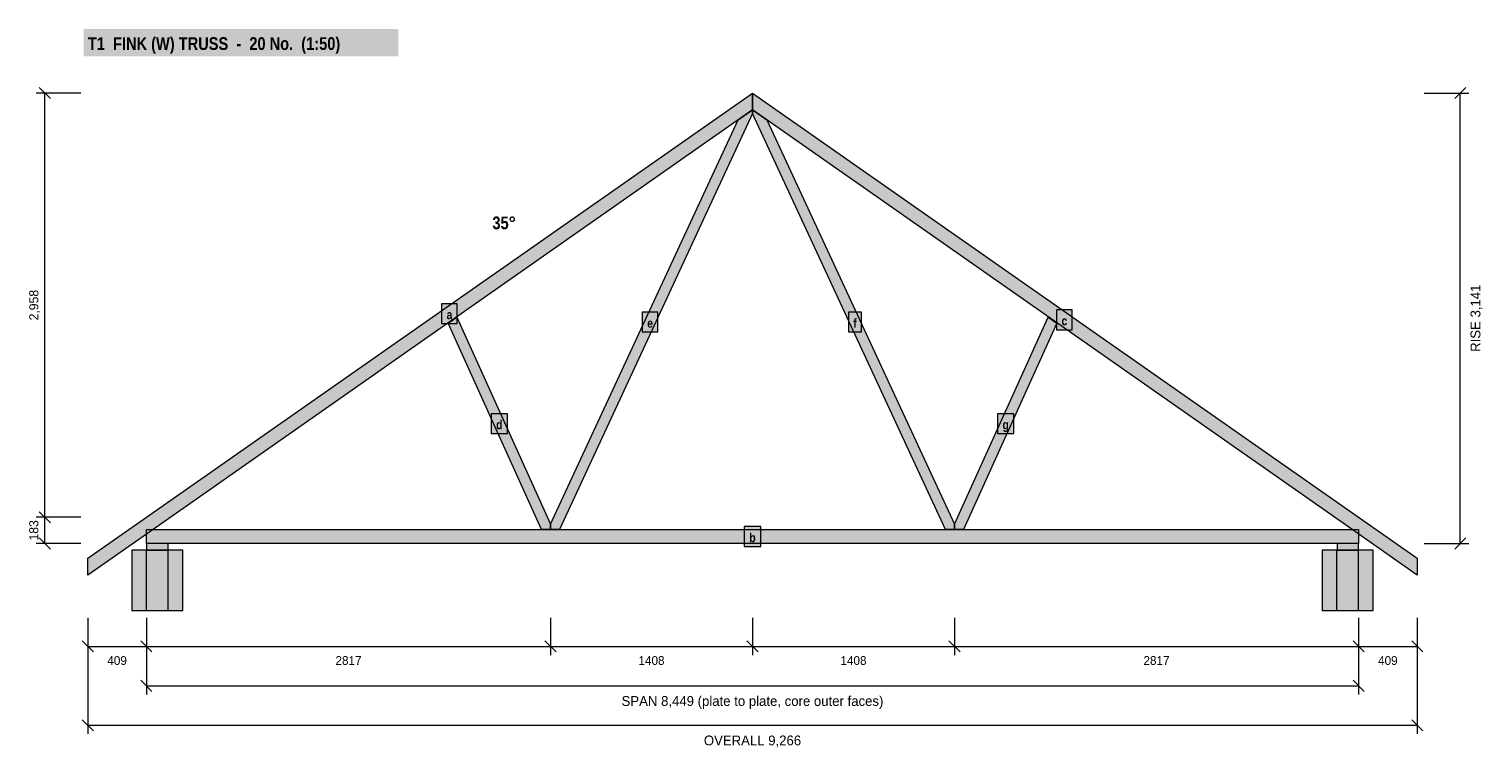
# Model space of a CAD drawing. Header units: millimetres. Extents: x -717 to 9418, y 3651 to 8663.
import ezdxf
from ezdxf.enums import TextEntityAlignment as Align

# ---------------------------------------------------------------- set-up
doc = ezdxf.new("R2010")
doc.units = ezdxf.units.MM
doc.linetypes.add('DASHED', pattern=[1.524, 1.27, -0.254])
for name, color, linetype in [('FILL-LIGHT', 7, 'Continuous'), ('FILL-TIMBER', 7, 'Continuous'), ('FILL-WHITE', 7, 'Continuous'), ('LINE-C_6B451A', 7, 'Continuous'), ('LINE-C_B27326', 7, 'Continuous'), ('LINE-GREY', 7, 'Continuous'), ('LINE-GREY-DASH', 7, 'DASHED'), ('LINE-INK', 7, 'Continuous'), ('TEXT-C_6B451A', 7, 'Continuous'), ('TEXT-INK', 7, 'Continuous')]:
    doc.layers.add(name, color=color, linetype=linetype)
doc.styles.add('OpenSansCondensed-Bold', font='OpenSansCondensed-Bold.ttf')

msp = doc.modelspace()

# ---------------------------------------------------------------- hatches: boundary and pattern name
at = {"layer": 'FILL-LIGHT', "true_color": 0xdedee0}
h = msp.add_hatch(color=254, dxfattribs=at)
h.dxf.hatch_style = 1
h.paths.add_polyline_path([(356, 4609), (356, 5029), (0, 5029), (0, 4609)])
h = msp.add_hatch(color=254, dxfattribs=at)
h.dxf.hatch_style = 1
h.paths.add_polyline_path([(8652, 4609), (8652, 5029), (8297, 5029), (8297, 4609)])
at = {"layer": 'FILL-TIMBER', "true_color": 0xeddbb8}
h = msp.add_hatch(color=254, dxfattribs=at)
h.dxf.hatch_style = 1
h.paths.add_polyline_path([(-307, 4855), (-307, 4973), (102, 5259), (4326, 8217), (4326, 8099), (148, 5173)])
h = msp.add_hatch(color=254, dxfattribs=at)
h.dxf.hatch_style = 1
h.paths.add_polyline_path([(8959, 4855), (8505, 5173), (4326, 8099), (4326, 8217), (8959, 4973)])
h = msp.add_hatch(color=254, dxfattribs=at)
h.dxf.hatch_style = 1
h.paths.add_polyline_path([(2918, 5173), (2918, 5211), (4227, 8029), (4326, 8099), (4326, 8073), (2980, 5173)])
h = msp.add_hatch(color=254, dxfattribs=at)
h.dxf.hatch_style = 1
h.paths.add_polyline_path([(5672, 5173), (4326, 8073), (4326, 8099), (4426, 8029), (5734, 5211), (5734, 5173)])
h = msp.add_hatch(color=254, dxfattribs=at)
h.dxf.hatch_style = 1
h.paths.add_polyline_path([(2856, 5173), (2204, 6613), (2264, 6655), (2918, 5211), (2918, 5173)])
h = msp.add_hatch(color=254, dxfattribs=at)
h.dxf.hatch_style = 1
h.paths.add_polyline_path([(5734, 5173), (5734, 5211), (6388, 6655), (6448, 6613), (5796, 5173)])
h = msp.add_hatch(color=254, dxfattribs=at)
h.dxf.hatch_style = 1
h.paths.add_polyline_path([(102, 5076), (102, 5173), (8551, 5173), (8551, 5076)])
at = {"layer": 'FILL-TIMBER', "true_color": 0xf2e0b2}
h = msp.add_hatch(color=254, dxfattribs=at)
h.dxf.hatch_style = 1
h.paths.add_polyline_path([(252, 5029), (252, 5076), (102, 5076), (102, 5029)])
h = msp.add_hatch(color=254, dxfattribs=at)
h.dxf.hatch_style = 1
h.paths.add_polyline_path([(8551, 5029), (8551, 5076), (8401, 5076), (8401, 5029)])
at = {"layer": 'FILL-WHITE', "true_color": 0xffffff}
h = msp.add_hatch(color=7, dxfattribs=at)
h.dxf.hatch_style = 1
h.paths.add_polyline_path([(-337, 8472), (1857, 8472), (1857, 8663), (-337, 8663)])
h = msp.add_hatch(color=7, dxfattribs=at)
h.dxf.hatch_style = 1
h.paths.add_polyline_path([(2159, 6610), (2268, 6610), (2268, 6748), (2159, 6748)])
h = msp.add_hatch(color=7, dxfattribs=at)
h.dxf.hatch_style = 1
h.paths.add_polyline_path([(3558, 6551), (3667, 6551), (3667, 6689), (3558, 6689)])
h = msp.add_hatch(color=7, dxfattribs=at)
h.dxf.hatch_style = 1
h.paths.add_polyline_path([(4996, 6551), (5085, 6551), (5085, 6689), (4996, 6689)])
h = msp.add_hatch(color=7, dxfattribs=at)
h.dxf.hatch_style = 1
h.paths.add_polyline_path([(6446, 6567), (6555, 6567), (6555, 6705), (6446, 6705)])
h = msp.add_hatch(color=7, dxfattribs=at)
h.dxf.hatch_style = 1
h.paths.add_polyline_path([(2504, 5843), (2618, 5843), (2618, 5981), (2504, 5981)])
h = msp.add_hatch(color=7, dxfattribs=at)
h.dxf.hatch_style = 1
h.paths.add_polyline_path([(6034, 5843), (6148, 5843), (6148, 5981), (6034, 5981)])
h = msp.add_hatch(color=7, dxfattribs=at)
h.dxf.hatch_style = 1
h.paths.add_polyline_path([(4269, 5055), (4383, 5055), (4383, 5194), (4269, 5194)])

# ---------------------------------------------------------------- linework, layer by layer
at = {"layer": 'LINE-C_6B451A', "lineweight": 5}
for points in [[(-307, 4855), (-307, 4973), (102, 5259), (4326, 8217), (4326, 8099), (148, 5173)], [(8959, 4855), (8505, 5173), (4326, 8099), (4326, 8217), (8959, 4973)], [(2918, 5173), (2918, 5211), (4227, 8029), (4326, 8099), (4326, 8073), (2980, 5173)], [(5672, 5173), (4326, 8073), (4326, 8099), (4426, 8029), (5734, 5211), (5734, 5173)], [(2159, 6610), (2268, 6610), (2268, 6748), (2159, 6748)], [(3558, 6551), (3667, 6551), (3667, 6689), (3558, 6689)], [(4996, 6551), (5085, 6551), (5085, 6689), (4996, 6689)], [(6446, 6567), (6555, 6567), (6555, 6705), (6446, 6705)], [(2856, 5173), (2204, 6613), (2264, 6655), (2918, 5211), (2918, 5173)], [(5734, 5173), (5734, 5211), (6388, 6655), (6448, 6613), (5796, 5173)], [(2504, 5843), (2618, 5843), (2618, 5981), (2504, 5981)], [(6034, 5843), (6148, 5843), (6148, 5981), (6034, 5981)], [(102, 5076), (102, 5173), (8551, 5173), (8551, 5076)], [(4269, 5055), (4383, 5055), (4383, 5194), (4269, 5194)]]:
    msp.add_lwpolyline(points, close=True, dxfattribs=at)
at = {"layer": 'LINE-C_B27326', "lineweight": 5}
for points in [[(252, 5029), (252, 5076), (102, 5076), (102, 5029)], [(8551, 5029), (8551, 5076), (8401, 5076), (8401, 5029)]]:
    msp.add_lwpolyline(points, close=True, dxfattribs=at)
at = {"layer": 'LINE-GREY', "lineweight": 5}
for points in [[(356, 4609), (356, 5029), (0, 5029), (0, 4609)], [(8652, 4609), (8652, 5029), (8297, 5029), (8297, 4609)]]:
    msp.add_lwpolyline(points, close=True, dxfattribs=at)
at = {"layer": 'LINE-GREY-DASH', "lineweight": 5}
for p, q in [((102, 4609), (102, 5029)), ((254, 4609), (254, 5029)), ((8399, 4609), (8399, 5029)), ((8551, 4609), (8551, 5029))]:
    msp.add_line(p, q, dxfattribs=at)
at = {"layer": 'LINE-INK', "lineweight": 5}
for p, q in [((-357, 8217), (-667, 8217)), ((-568, 8178), (-646, 8256)), ((-607, 5076), (-607, 8217)), ((9009, 8217), (9320, 8217)), ((9221, 8178), (9298, 8256)), ((9259, 5076), (9259, 8217)), ((-568, 5220), (-646, 5298)), ((-357, 5259), (-667, 5259)), ((-357, 5076), (-667, 5076)), ((-568, 5037), (-646, 5115)), ((9009, 5076), (9320, 5076)), ((9221, 5037), (9298, 5115)), ((-307, 4559), (-307, 4299)), ((-307, 4559), (-307, 3749)), ((102, 4559), (102, 4299)), ((102, 4559), (102, 4024)), ((2918, 4559), (2918, 4299)), ((4326, 4559), (4326, 4299)), ((5734, 4559), (5734, 4299)), ((8551, 4559), (8551, 4299)), ((8551, 4559), (8551, 4024)), ((8959, 4559), (8959, 4299)), ((8959, 4559), (8959, 3749)), ((-346, 4398), (-268, 4320)), ((-307, 4359), (8959, 4359)), ((63, 4398), (140, 4320)), ((2879, 4398), (2957, 4320)), ((4287, 4398), (4365, 4320)), ((5695, 4398), (5773, 4320)), ((8512, 4398), (8590, 4320)), ((8921, 4398), (8998, 4320)), ((63, 4123), (140, 4045)), ((102, 4084), (8551, 4084)), ((8512, 4123), (8590, 4045)), ((-346, 3848), (-268, 3770)), ((-307, 3809), (8959, 3809)), ((8921, 3848), (8998, 3770))]:
    msp.add_line(p, q, dxfattribs=at)

# ---------------------------------------------------------------- texts
at = {"layer": 'TEXT-C_6B451A', "style": 'OpenSansCondensed-Bold'}
msp.add_text('T1  FINK (W) TRUSS  -  20 No.  (1:50)', height=88.9, dxfattribs=at).set_placement((-307, 8517))
msp.add_text('35°', height=88.9, dxfattribs=at).set_placement((2676, 7267), align=Align.RIGHT)
for s, p in [('a', (2214, 6640)), ('e', (3612, 6581)), ('f', (5040, 6581)), ('c', (6500, 6597)), ('d', (2561, 5873)), ('g', (6091, 5873)), ('b', (4326, 5085))]:
    msp.add_text(s, height=63.5, dxfattribs=at).set_placement(p, align=Align.CENTER)
at = {"layer": 'TEXT-INK'}
for s, height, p in [('2,958', 63.5, (-652, 6738)), ('RISE 3,141', 68.6, (9400, 6647)), ('183', 63.5, (-652, 5168))]:
    msp.add_text(s, height=height, rotation=90, dxfattribs=at).set_placement(p, align=Align.CENTER)
for s, height, p in [('409', 61, (-103, 4230)), ('2817', 61, (1510, 4230)), ('1408', 61, (3622, 4230)), ('1408', 61, (5030, 4230)), ('2817', 61, (7142, 4230)), ('409', 61, (8755, 4230)), ('SPAN 8,449 (plate to plate, core outer faces)', 68.58, (4326, 3944)), ('OVERALL 9,266', 68.58, (4326, 3669))]:
    msp.add_text(s, height=height, dxfattribs=at).set_placement(p, align=Align.CENTER)

doc.saveas('drawing.dxf')
